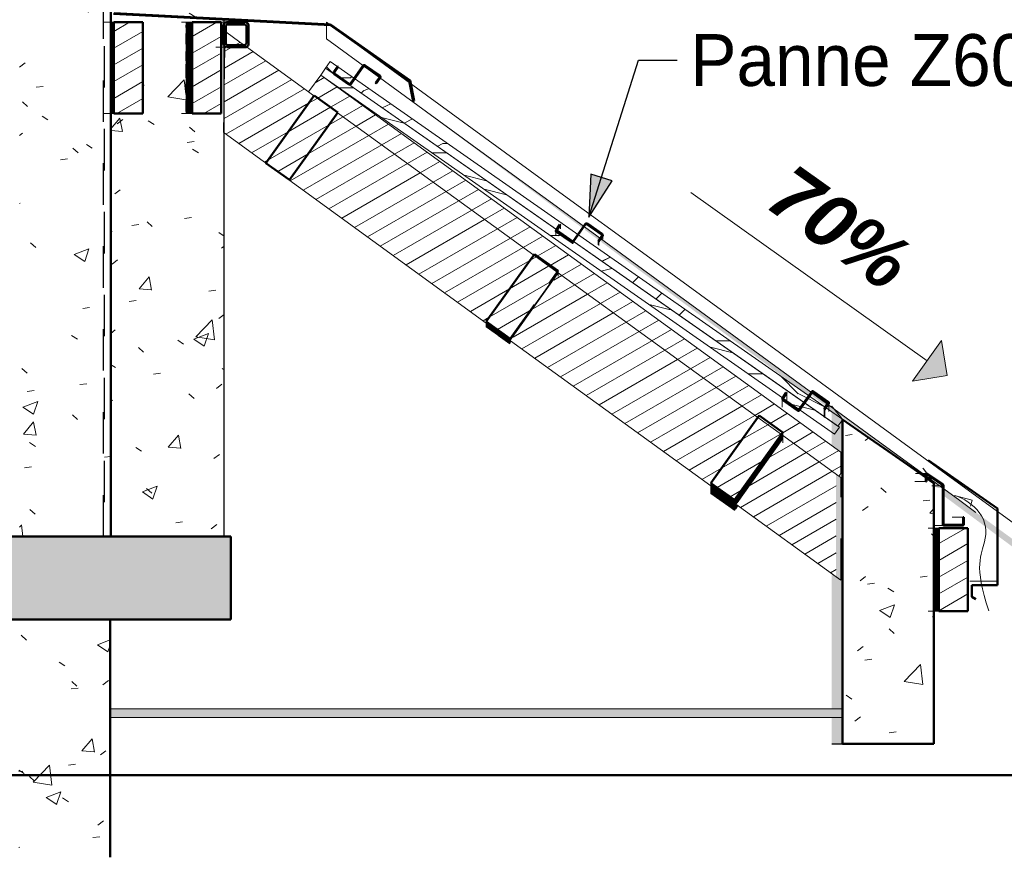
# Model space of a CAD drawing. Header units: metres. Extents: x -9.3 to 14.7, y 2.6 to 9.4.
# Tile 13 of 21: x 5.5 to 7.9, y 2.6 to 4.6. Entities that reach past the tile are written whole.
import ezdxf

# ---------------------------------------------------------------- set-up
doc = ezdxf.new("R2010")
doc.units = ezdxf.units.M
doc.linetypes.add('Tiret', pattern=[0.00635, 0.003175, -0.003175])
for name, color, linetype, lineweight in [('A-ANNO-NOTE', 131, 'Continuous', 9), ('A-DETL', 90, 'Continuous', 18), ('A-DETL-GENF', 92, 'Continuous', 18), ('A-DETL-MEDM', 33, 'Continuous', 50), ('A-FLOR', 192, 'Continuous', 25), ('A-FLOR-PATT', 8, 'Continuous', 50), ('A-ROOF', 132, 'Continuous', 18), ('A-ROOF-PATT', 132, 'Continuous', 18), ('A-WALL', 113, 'Continuous', 25), ('A-WALL-HDLN', 110, 'Tiret', 25), ('A-WALL-PATT', 111, 'Continuous', 25), ('G-ANNO-TEXT', 231, 'Continuous', 9), ('S-BEAM', 12, 'Continuous', 18), ('S-BEAM-HDLN', 1, 'Continuous', 18)]:
    doc.layers.add(name, color=color, linetype=linetype, lineweight=lineweight)
doc.styles.add('Arial_B_I_1', font='arialbi.ttf', dxfattribs={"height": 0.13})
doc.styles.add('Bodoni MT', font='BOD_R.TTF', dxfattribs={"height": 0.125})
pattern_1 = [(50, (0.0451, 4.125), (0.364365, -0.031877), [0.0381, -0.4191]), (355, (0.0451, 4.125), (-0.070485, 0.382117), [0.03048, -0.33528]), (100.451, (0.07547, 4.122), (0.293886, 0.35023), [0.03238, -0.35618]), (46.184, (0.0451, 4.227), (0.54216, -0.084084), [0.05715, -0.62865]), (96.636, (0.0903, 4.22), (0.474805, 0.494854), [0.04857, -0.53427]), (351.184, (0.0451, 4.227), (0.47481, 0.494846), [0.04572, -0.50292]), (21, (0.0959, 4.201), (0.303226, -0.204528), [0.0381, -0.4191]), (326, (0.0959, 4.201), (0.123607, 0.368379), [0.03048, -0.33528]), (71.451, (0.12117, 4.184), (0.426833, 0.163839), [0.03238, -0.35618]), (37.5, (0.0451, 4.125), (0.0061807, 0.1691082), [0.01676, -0.31445, 0.01676, -0.3236, -0.33655]), (37.5, (0.0451, 4.125), (0.0061807, 0.1691082), [-0.67158, 0.01676, -0.31979]), (7.5, (0.0451, 4.125), (0.1336414, 0.2003578), [0.01676, -0.17729, 0.01676, -0.30683, -0.12827]), (7.5, (0.0451, 4.125), (0.1336414, 0.2003578), [-0.51765, 0.01676, -0.11151]), (327.5, (-0.06818, 4.125), (0.2711816, -0.0114606), [0.01676, -0.11024, 0.01676, -0.37948, -0.52578]), (327.5, (-0.06818, 4.125), (0.2711816, -0.0114606), [-0.52324, 0.01676, -0.50902]), (317.5, (-0.11898, 4.125), (0.296258, 0.050851), [0.01676, -0.14834, 0.01676, -0.24638, -0.37338]), (317.5, (-0.11898, 4.125), (0.296258, 0.050851), [-0.42824, 0.01676, -0.35662])]
pattern_2 = [(30, (0.0451, 4.125), (-0.0175, 0.03031089), [])]

# ---------------------------------------------------------------- blocks, each defined once
blk = doc.blocks.new('Pente - Pente-5017193-CCA_')
at = {"layer": 'A-ANNO-NOTE'}
blk.add_hatch(color=256, dxfattribs=at).paths.add_polyline_path([(3.5535, 7.3832), (3.5951, 7.4958), (3.6306, 7.4187)])
for p, q in [((2.9176, 7.6818), (3.5743, 7.4395)), ((3.5951, 7.4958), (3.5535, 7.3832)), ((3.6306, 7.4187), (3.5951, 7.4958)), ((3.5535, 7.3832), (3.6306, 7.4187))]:
    blk.add_line(p, q, dxfattribs=at)

msp = doc.modelspace()

# ---------------------------------------------------------------- hatches: boundary and pattern name
at = {"layer": 'A-DETL-GENF'}
h = msp.add_hatch(dxfattribs=at)
h.set_pattern_fill('FP_44', style=0, pattern_type=2)
h.set_pattern_definition([(0, (0.5531, 4.125), (0.635, 0.635), [0.03175, -0.60325]), (0, (0.1086, 4.189), (0.635, 0.635), [0.0635, -0.5715]), (0, (0.52135, 4.22), (0.635, 0.635), [0.03175, -0.60325]), (0, (0.14035, 4.284), (0.635, 0.635), [0.03175, -0.60325]), (0, (0.52135, 4.316), (0.635, 0.635), [0.03175, -0.60325]), (0, (0.1721, 4.347), (0.635, 0.635), [0.03175, -0.60325]), (0, (0.52135, 4.379), (0.635, 0.635), [0.03175, -0.60325]), (0, (0.1721, 4.443), (0.635, 0.635), [0.03175, -0.34925, 0.03175, -0.22225]), (0, (0.1721, 4.506), (0.635, 0.635), [0.0635, -0.3175, 0.03175, -0.22225]), (0, (0.14035, 4.601), (0.635, 0.635), [0.03175, -0.09525, 0.03175, -0.254, -0.22225]), (0, (0.14035, 4.601), (0.635, 0.635), [-0.41275, 0.03175, -0.1905]), (0, (0.1086, 4.665), (0.635, 0.635), [0.03175, -0.127, 0.0635, -0.41275]), (0, (0.52135, 4.697), (0.635, 0.635), [0.03175, -0.60325]), (0, (0.1086, 4.728), (0.635, 0.635), [0.03175, -0.15875, 0.03175, -0.41275]), (45, (0.0451, 4.125), (0, 0.634996), [0.0898, -0.80822]), (45, (0.58485, 4.125), (0, 0.634996), [0.17961, -0.71842]), (45, (0.58485, 4.443), (0, 0.634996), [0.0449, -0.85312]), (45, (0.0451, 4.506), (0, 0.634996), [0.1347, -0.76332]), (45, (0.58485, 4.506), (0, 0.634996), [0.22451, -0.67352]), (45, (0.58485, 4.601), (0, 0.634996), [0.1347, -0.76332]), (315, (0.45785, 4.665), (0.634996, 0), [0.0449, -0.85312]), (315, (0.2356, 4.157), (0.634996, 0), [0.0898, -0.80822]), (315, (0.26735, 4.411), (0.634996, 0), [0.0898, -0.80822]), (315, (0.45785, 4.284), (0.634996, 0), [0.0898, -0.80822]), (315, (0.4261, 4.538), (0.634996, 0), [0.0898, -0.80822]), (315, (0.45785, 4.601), (0.634996, 0), [0.1347, -0.76332]), (315, (0.2991, 4.22), (0.634996, 0), [0.1347, -0.76332]), (315, (0.39435, 4.252), (0.634996, 0), [0.1347, -0.76332]), (315, (0.2991, 4.474), (0.634996, 0), [0.1347, -0.76332]), (315, (0.3626, 4.506), (0.634996, 0), [0.1347, -0.76332]), (26.565, (0.07685, 4.252), (0.634999, -6e-07), [0.071, -1.349]), (26.565, (0.5531, 4.22), (0.634999, -6e-07), [0.28398, -1.136]), (26.565, (0.5531, 4.316), (0.634999, -6e-07), [0.28398, -1.136]), (26.565, (0.5531, 4.379), (0.634999, -6e-07), [0.28398, -0.42545, 0.14199, -0.56848]), (26.565, (0.6166, 4.474), (0.634999, -6e-07), [0.071, -1.349]), (26.565, (0.0451, 4.697), (0.634999, -6e-07), [0.071, -1.349]), (26.565, (0.5531, 4.697), (0.634999, -6e-07), [0.14199, -1.278]), (333.435, (0.39435, 4.125), (0.634999, 6e-07), [0.14199, -1.278]), (333.435, (0.1721, 4.284), (0.634999, 6e-07), [0.14199, -1.278]), (333.435, (0.1721, 4.189), (0.634999, 6e-07), [0.071, -1.349]), (333.435, (0.20385, 4.347), (0.634999, 6e-07), [0.21299, -1.207]), (333.435, (0.33085, 4.347), (0.634999, 6e-07), [0.14199, -1.278]), (333.435, (0.39435, 4.379), (0.634999, 6e-07), [0.14199, -1.278]), (333.435, (0.20385, 4.443), (0.634999, 6e-07), [0.071, -1.349]), (333.435, (0.2356, 4.506), (0.634999, 6e-07), [0.071, -1.349]), (333.435, (0.4896, 4.633), (0.634999, 6e-07), [0.071, -1.349]), (333.435, (0.45785, 4.411), (0.634999, 6e-07), [0.071, -1.349]), (333.435, (0.1721, 4.601), (0.634999, 6e-07), [0.21299, -1.207]), (333.435, (0.14035, 4.665), (0.634999, 6e-07), [0.14199, -1.278]), (333.435, (0.4896, 4.474), (0.634999, 6e-07), [0.07099, -0.63894, 0.07099, -0.63898]), (333.435, (0.2991, 4.601), (0.634999, 6e-07), [0.14199, -1.278]), (333.435, (0.33085, 4.665), (0.634999, 6e-07), [0.14199, -1.278]), (333.435, (0.14035, 4.728), (0.634999, 6e-07), [0.14199, -1.278]), (333.435, (0.33085, 4.728), (0.634999, 6e-07), [0.14199, -1.278])])
h.paths.add_polyline_path([(7.47574, 3.66573), (7.48719, 3.68213), (6.25098, 4.54568), (6.23953, 4.52928), (7.45088, 3.6831)])
h = msp.add_hatch(dxfattribs=at)
h.set_pattern_fill('FP_43', style=0, pattern_type=2)
h.set_pattern_definition([(0, (0.0451, 4.125), (0, 0.889), [0.1778, -0.2667, 0.0889, -0.3556]), (0, (0.6674, 4.147), (0, 0.889), [0.1778, -0.7112]), (0, (0.5785, 4.192), (0, 0.889), [0.0889, -0.8001]), (0, (0.08955, 4.214), (0, 0.889), [0.04445, -0.6223, 0.04445, -0.1778]), (0, (0.4007, 4.258), (0, 0.889), [0.1778, -0.2667, 0.04445, -0.40005]), (0, (0.17845, 4.281), (0, 0.889), [0.13335, -0.75565]), (0, (0.4007, 4.303), (0, 0.889), [0.2667, -0.6223]), (0, (0.134, 4.325), (0, 0.889), [0.1778, -0.7112]), (0, (0.4896, 4.347), (0, 0.889), [0.4445, -0.4445]), (0, (0.2229, 4.392), (0, 0.889), [0.0889, -0.2667, 0.1778, -0.3556]), (0, (0.8452, 4.414), (0, 0.889), [0.1778, -0.7112]), (0, (0.6674, 4.436), (0, 0.889), [0.0889, -0.8001]), (0, (0.4896, 4.458), (0, 0.889), [0.0889, -0.8001]), (0, (0.0451, 4.481), (0, 0.889), [0.1778, -0.7112]), (0, (0.4896, 4.503), (0, 0.889), [0.1778, -0.7112]), (0, (0.4896, 4.547), (0, 0.889), [0.1778, -0.1778, 0.1778, -0.3556]), (0, (0.3118, 4.592), (0, 0.889), [0.0889, -0.4445, 0.1778, -0.1778]), (0, (0.4896, 4.614), (0, 0.889), [0.2667, -0.6223]), (0, (0.4896, 4.658), (0, 0.889), [0.1778, -0.7112]), (0, (0.134, 4.681), (0, 0.889), [0.2667, -0.3556, 0.0889, -0.1778]), (0, (0.134, 4.725), (0, 0.889), [0.4445, -0.4445]), (0, (0.6674, 4.747), (0, 0.889), [0.0889, -0.8001]), (0, (0.4007, 4.77), (0, 0.889), [0.1778, -0.7112]), (0, (0.2229, 4.792), (0, 0.889), [0.0889, -0.3556, 0.0889, -0.3556]), (0, (0.134, 4.814), (0, 0.889), [0.0889, -0.2667, 0.1778, -0.3556]), (0, (0.3118, 4.836), (0, 0.889), [0.0889, -0.4445, 0.0889, -0.2667]), (0, (0.4896, 4.858), (0, 0.889), [0.2667, -0.6223]), (0, (0.134, 4.903), (0, 0.889), [0.1778, -0.7112]), (0, (0.5785, 4.925), (0, 0.889), [0.0889, -0.8001]), (0, (0.7563, 4.947), (0, 0.889), [0.0889, -0.8001]), (14.036, (0.6674, 4.192), (0.889002, 1e-06), [0.09157, -3.574]), (14.036, (0.7563, 4.392), (0.889002, 1e-06), [0.09157, -3.574]), (14.036, (0.6674, 4.925), (0.889002, 1e-06), [0.09157, -3.574]), (14.036, (0.4007, 4.592), (0.889002, 1e-06), [0.09157, -3.574]), (14.036, (0.5785, 4.725), (0.889002, 1e-06), [0.09157, -3.574]), (14.036, (0.6674, 4.658), (0.889002, 1e-06), [0.09157, -3.574]), (14.036, (0.2229, 4.814), (0.889002, 1e-06), [0.09157, -3.574]), (14.036, (0.5785, 4.77), (0.889002, 1e-06), [0.09157, -3.574]), (14.036, (0.7563, 4.436), (0.889002, 1e-06), [0.18313, -3.482]), (14.036, (0.6674, 4.503), (0.889002, 1e-06), [0.18313, -3.482]), (14.036, (0.6674, 4.547), (0.889002, 1e-06), [0.18313, -3.482]), (165.964, (0.4007, 4.258), (-0.889002, 1e-06), [0.09157, -0.18313, 0.09157, -3.299]), (165.964, (0.2229, 4.392), (-0.889002, 1e-06), [0.09157, -3.574]), (165.964, (0.2229, 4.792), (-0.889002, 1e-06), [0.18313, -3.482]), (194.036, (0.6674, 4.147), (-0.889002, -1e-06), [0.09157, -3.574]), (345.964, (0.8452, 4.147), (0.889002, -1e-06), [0.09157, -3.574]), (345.964, (0.5785, 4.458), (0.889002, -1e-06), [0.09157, -3.574]), (345.964, (0.7563, 4.614), (0.889002, -1e-06), [0.09157, -3.574]), (345.964, (0.4007, 4.681), (0.889002, -1e-06), [0.09157, -3.574]), (345.964, (0.3118, 4.792), (0.889002, -1e-06), [0.09157, -3.574]), (345.964, (0.4007, 4.836), (0.889002, -1e-06), [0.09157, -3.574]), (345.964, (0.4007, 4.681), (0.889002, -1e-06), [0.09157, -3.574]), (345.964, (0.6674, 4.814), (0.889002, -1e-06), [0.36627, -3.299]), (345.964, (0.134, 4.214), (0.889002, -1e-06), [0.36627, -3.299]), (345.964, (0.2229, 4.281), (0.889002, -1e-06), [0.36627, -3.299]), (345.964, (0.3118, 4.325), (0.889002, -1e-06), [0.09157, -0.18313, 0.18313, -3.208]), (345.964, (0.3118, 4.392), (0.889002, -1e-06), [0.18313, -0.18313, 0.18313, -3.116]), (345.964, (0.2229, 4.481), (0.889002, -1e-06), [0.36627, -3.299]), (345.964, (0.134, 4.547), (0.889002, -1e-06), [0.36627, -3.299]), (345.964, (0.134, 4.592), (0.889002, -1e-06), [0.36627, -3.299]), (345.964, (0.7563, 4.858), (0.889002, -1e-06), [0.09157, -3.574]), (345.964, (0.8452, 4.947), (0.889002, -1e-06), [0.18313, -3.482]), (345.964, (0.3118, 4.903), (0.889002, -1e-06), [0.18313, -3.482]), (345.964, (0.2229, 4.125), (0.889002, -1e-06), [0.36627, -3.299]), (345.964, (0.7563, 4.747), (0.889002, -1e-06), [0.2747, -3.391]), (345.964, (0.8452, 4.681), (0.889002, -1e-06), [0.5494, -3.116])])
h.paths.add_polyline_path([(7.46764, 3.64699), (7.4791, 3.66339), (6.23953, 4.52928), (6.22808, 4.51288), (7.41595, 3.6831)])
msp.add_hatch(color=9, dxfattribs=at).paths.add_polyline_path([(5.719, 2.96311), (7.4853, 2.96311), (7.4853, 2.98411), (5.719, 2.98411)])
at = {"layer": 'A-FLOR-PATT', "lineweight": 18}
h = msp.add_hatch(dxfattribs=at)
h.set_pattern_fill('FP_2', color=256, style=0, pattern_type=2)
h.set_pattern_definition(pattern_1)
h.paths.add_polyline_path([(4.46267, 3.2), (6.01136, 3.2), (6.01136, 3.4), (-5.66008, 3.4), (-5.66008, 3.2), (0.34471, 3.2)])
at = {"layer": 'A-ROOF-PATT'}
h = msp.add_hatch(color=256, dxfattribs=at)
h.paths.add_polyline_path([(7.94277, 3.35), (7.95698, 3.35), (7.90154, 3.3904), (7.90154, 3.37164), (7.93075, 3.35), (7.9372, 3.35)])
h.paths.add_polyline_path([(7.89954, 3.37312), (7.89954, 3.39186), (7.73052, 3.51505), (7.73052, 3.49835), (7.87676, 3.39)])
h.paths.add_polyline_path([(7.72282, 3.51651), (7.72851, 3.51651), (7.70697, 3.53221), (7.70697, 3.51927), (7.71245, 3.51927), (7.71434, 3.51788), (7.71999, 3.51651)])
h.paths.add_polyline_path([(7.70697, 3.52862), (7.70697, 3.53221), (7.6895, 3.54494), (7.6895, 3.54284), (7.70441, 3.53221), (7.70678, 3.52889)])
h.paths.add_polyline_path([(7.6845, 3.5464), (7.6875, 3.5464), (7.45236, 3.71777), (7.45243, 3.71416), (7.45363, 3.70947), (7.45401, 3.70719), (7.45404, 3.70319), (7.46074, 3.69823), (7.46893, 3.69823), (7.47302, 3.6953), (7.47891, 3.69288), (7.6015, 3.60542), (7.68006, 3.54957)])
h.paths.add_polyline_path([(7.41598, 3.73727), (7.41597, 3.73715), (7.41598, 3.73724)])
h.paths.add_polyline_path([(7.44735, 3.71409), (7.45047, 3.71915), (7.41277, 3.74612), (7.41319, 3.74233), (7.41384, 3.74018), (7.41428, 3.73969), (7.41598, 3.73727), (7.43511, 3.72308), (7.44415, 3.71644)])
h.paths.add_polyline_path([(7.40522, 3.73936), (7.41114, 3.74781), (6.90405, 4.11739), (6.90375, 4.11358), (6.90498, 4.11219), (6.90444, 4.11039), (7.39457, 3.74725)])
h.paths.add_polyline_path([(6.89867, 4.11466), (6.90175, 4.11907), (6.86454, 4.14619), (6.86425, 4.14261), (6.86566, 4.14157), (6.86505, 4.13957), (6.89857, 4.11473)])
h.paths.add_polyline_path([(6.85928, 4.14384), (6.86215, 4.14793), (6.37123, 4.50572), (6.3713, 4.50488), (6.56453, 4.36222), (6.84793, 4.15225)])
h.paths.add_polyline_path([(6.36925, 4.50638), (6.36917, 4.50722), (6.33509, 4.53149), (6.36917, 4.50645)])
h.paths.add_polyline_path([(6.3299, 4.5353), (6.33029, 4.53555), (6.32952, 4.53558)])
at = {"layer": 'A-WALL-PATT', "lineweight": 18}
h = msp.add_hatch(dxfattribs=at)
h.set_pattern_fill('FP_6', color=256, style=0, pattern_type=2)
h.set_pattern_definition([(50.001, (0.03023, 4.125), (0.364359, -0.031878), [0.0381, -0.4191]), (355, (0.03023, 4.125), (-0.070485, 0.382117), [0.03048, -0.33527]), (100.451, (0.0606, 4.122), (0.293874, 0.350237), [0.03238, -0.35618]), (46.185, (0.03023, 4.227), (0.54214, -0.084082), [0.05715, -0.62864]), (96.635, (0.0754, 4.22), (0.474804, 0.494845), [0.04857, -0.53427]), (351.184, (0.03023, 4.227), (0.4748, 0.494848), [0.04572, -0.50291]), (21, (0.08103, 4.201), (0.303217, -0.204532), [0.0381, -0.41909]), (325.999, (0.08103, 4.201), (0.1236, 0.368374), [0.03048, -0.33528]), (71.452, (0.1063, 4.184), (0.42682, 0.16385), [0.03238, -0.35618]), (37.501, (0.03023, 4.125), (0.0061777, 0.1691083), [0.01676, -0.31445, 0.01676, -0.32359, -0.33655]), (37.501, (0.03023, 4.125), (0.0061777, 0.1691083), [-0.67157, 0.01676, -0.31978]), (7.5, (0.03023, 4.125), (0.1336414, 0.200358), [0.01676, -0.17729, 0.01676, -0.30683, -0.12827]), (7.5, (0.03023, 4.125), (0.1336414, 0.200358), [-0.51764, 0.01676, -0.1115]), (327.499, (-0.08305, 4.125), (0.271173, -0.01146), [0.01676, -0.11023, 0.01676, -0.37947, -0.52577]), (327.499, (-0.08305, 4.125), (0.271173, -0.01146), [-0.52323, 0.01676, -0.50901]), (317.499, (-0.13385, 4.125), (0.296251, 0.050852), [0.01676, -0.14833, 0.01676, -0.24638, -0.37338]), (317.499, (-0.13385, 4.125), (0.296251, 0.050852), [-0.42824, 0.01676, -0.35661])])
h.paths.add_polyline_path([(5.72134, 3.4), (5.99505, 3.4), (5.99505, 4.58004), (5.98816, 4.57977), (5.98816, 4.42004), (5.90303, 4.42004), (5.90303, 4.64004), (5.99505, 4.64004), (5.99463, 4.64626), (5.72777, 4.66009), (5.72777, 4.7163), (5.72977, 4.7163), (5.72977, 4.66198), (5.99505, 4.64824), (5.99505, 6.0756), (5.9597, 6.0756), (5.9597, 6.22828), (5.72134, 6.31621), (5.72134, 5.76), (5.71212, 5.76), (5.71212, 4.79), (5.72134, 4.79), (5.72134, 4.64004), (5.79931, 4.64004), (5.79931, 4.42004), (5.72134, 4.42004), (5.72134, 3.55804)])
h.paths.add_polyline_path([(5.99156, 6.2756), (5.99505, 6.2756), (5.99505, 6.27995), (5.97536, 6.28034), (5.9734, 6.28232), (5.97305, 6.28395), (5.97305, 6.31873), (5.70562, 6.41671), (5.70562, 6.38275), (5.72134, 6.38275), (5.72134, 6.3695), (5.97588, 6.2756), (5.99125, 6.2756)])
h.paths.add_polyline_path([(5.99505, 6.28195), (5.99505, 6.31067), (5.99078, 6.31224), (5.99125, 6.28271), (5.9922, 6.28206), (5.99278, 6.28195)])
h = msp.add_hatch(dxfattribs=at)
h.set_pattern_fill('FP_2', color=256, style=0, pattern_type=2)
h.set_pattern_definition(pattern_1)
h.paths.add_polyline_path([(5.72134, 3.4), (5.72134, 4.79), (5.50133, 4.79), (5.50133, 3.4)])
h.paths.add_polyline_path([(5.72134, 5.76), (5.72134, 6.38275), (5.50133, 6.38275), (5.50133, 5.76)])
h = msp.add_hatch(dxfattribs=at)
h.set_pattern_fill('FP_8', color=256, style=0, pattern_type=2)
h.set_pattern_definition([(89.685, (7.487, 4.125), (0.0023848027, -0.031873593), [0.02919, -0.32105]), (274.286, (7.487, 4.125), (-0.0004586, 0.38211434), [0.00266, -0.0293]), (90.069, (7.487, 4.122), (0.0019282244, 0.350232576), [0.03184, -0.35027]), (89.64, (7.487, 4.227), (0.003551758, -0.084083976), [0.04124, -0.45362]), (90.044, (7.487, 4.22), (0.0031099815, 0.494852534), [0.04824, -0.53069]), (272.421, (7.487, 4.227), (0.00311926, 0.49485346), [0.00701, -0.07715]), (89.021, (7.487, 4.201), (0.001985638, -0.204533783), [0.01366, -0.15021]), (270.557, (7.487, 4.201), (0.00080894, 0.368375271), [0.01705, -0.1875]), (89.874, (7.487, 4.184), (0.002800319, 0.163844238), [0.0307, -0.33768]), (89.51, (7.487, 4.125), (4.6196e-05, 0.169105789), [0.01021, -0.19143, 0.01021, -0.197, -0.20489]), (89.51, (7.487, 4.125), (4.6196e-05, 0.169105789), [-0.40884, 0.01021, -0.19468]), (87.148, (7.487, 4.125), (0.00088047, 0.200364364), [0.00219, -0.02317, 0.00219, -0.0401, -0.01676]), (87.148, (7.487, 4.125), (0.00088047, 0.200364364), [-0.06765, 0.00219, -0.01457]), (270.59, (7.486, 4.125), (0.0017781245, -0.011462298), [0.00901, -0.05923, 0.00901, -0.2039, -0.28252]), (270.59, (7.486, 4.125), (0.0017781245, -0.011462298), [-0.28115, 0.00901, -0.27351]), (270.41, (7.486, 4.125), (0.0019461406, 0.050855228), [0.01133, -0.10022, 0.01133, -0.16646, -0.25226]), (270.41, (7.486, 4.125), (0.0019461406, 0.050855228), [-0.28932, 0.01133, -0.24093])])
h.paths.add_polyline_path([(7.46074, 2.9), (7.48697, 2.9), (7.48697, 3.68222), (7.47758, 3.69383), (7.47283, 3.69537), (7.46831, 3.69823), (7.46074, 3.69823), (7.46074, 3.6194), (7.48247, 3.60365), (7.48247, 3.55218), (7.47758, 3.54544), (7.47131, 3.54998), (7.47131, 3.30297), (7.46074, 3.31064), (7.46074, 2.91381)])
h = msp.add_hatch(dxfattribs=at)
h.set_pattern_fill('FP_2', color=256, style=0, pattern_type=2)
h.set_pattern_definition(pattern_1)
h.paths.add_polyline_path([(7.55114, 2.9), (7.70697, 2.9), (7.70697, 3.52862), (7.48697, 3.68222), (7.48697, 2.9)])
h = msp.add_hatch(dxfattribs=at)
h.set_pattern_fill('FP_2', color=256, style=0, pattern_type=2)
h.set_pattern_definition(pattern_1)
h.paths.add_polyline_path([(5.71994, 2.62625), (5.71994, 3.2), (5.49994, 3.2), (5.49994, 2.62625)])
at = {"layer": 'G-ANNO-TEXT', "lineweight": 25}
msp.add_hatch(color=7, dxfattribs=at).paths.add_polyline_path([(6.875, 4.17039), (6.93071, 4.25766), (6.87962, 4.27382)])
at = {"layer": 'S-BEAM'}
h = msp.add_hatch(dxfattribs=at)
h.set_pattern_fill('FP_39', color=55, style=0, pattern_type=2)
h.set_pattern_definition([(89.349, (5.729, 4.125), (-0.00011559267, 0.03031327), [])])
h.paths.add_polyline_path([(5.72931, 4.42004), (5.72931, 4.64004), (5.72134, 4.64004), (5.72134, 4.42004)])
h = msp.add_hatch(dxfattribs=at)
h.set_pattern_fill('FP_9', color=55, style=0, pattern_type=2)
h.set_pattern_definition(pattern_2)
h.paths.add_polyline_path([(5.72931, 4.42004), (5.79931, 4.42004), (5.79931, 4.64004), (5.72931, 4.64004)])
h = msp.add_hatch(dxfattribs=at)
h.set_pattern_fill('FP_40', color=55, style=0, pattern_type=2)
h.set_pattern_definition([(89.349, (5.918, 4.125), (-0.00011559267, 0.03031327), [])])
h.paths.add_polyline_path([(5.91816, 4.42004), (5.91816, 4.64004), (5.90303, 4.64004), (5.90303, 4.42004)])
h = msp.add_hatch(dxfattribs=at)
h.set_pattern_fill('FP_9', color=55, style=0, pattern_type=2)
h.set_pattern_definition(pattern_2)
h.paths.add_polyline_path([(5.98816, 4.42004), (5.98816, 4.64004), (5.91816, 4.64004), (5.91816, 4.42004)])
h = msp.add_hatch(dxfattribs=at)
h.set_pattern_fill('FP_41', color=256, style=0, pattern_type=2)
h.set_pattern_definition([(45, (0.0451, 4.125), (-0.1257236, 0.1257236), []), (45, (0.0451, 4.316), (-0.1257236, 0.1257236), [])])
h.paths.add_polyline_path([(6.00691, 4.58004), (6.04805, 4.58022), (6.05106, 4.58167), (6.05314, 4.58428), (6.05388, 4.58754), (6.05368, 4.63427), (6.05225, 4.63721), (6.04964, 4.63929), (6.04638, 4.64004), (5.99971, 4.63985), (5.99671, 4.6384), (5.99463, 4.63579), (5.99388, 4.63254), (5.99407, 4.58587), (5.99552, 4.58286), (5.99813, 4.58078), (6.00138, 4.58004)])
h.paths.add_polyline_path([(6.00691, 4.58504), (6.00171, 4.58553), (5.99997, 4.58692), (5.99901, 4.58892), (5.99888, 4.59004), (5.99938, 4.63221), (6.00128, 4.63427), (6.00277, 4.63491), (6.00691, 4.63504), (6.04605, 4.63454), (6.04779, 4.63315), (6.04876, 4.63115), (6.04888, 4.63004), (6.04839, 4.58787), (6.047, 4.58613), (6.045, 4.58516), (6.03908, 4.58504)])
h = msp.add_hatch(dxfattribs=at)
h.set_pattern_fill('FP_9', color=55, style=0, pattern_type=2)
h.set_pattern_definition(pattern_2)
h.paths.add_polyline_path([(7.47131, 3.30297), (7.47131, 3.54998), (7.34242, 3.64341), (7.34242, 3.63597), (7.22978, 3.47804), (7.23848, 3.47173)])
h.paths.add_polyline_path([(7.1693, 3.52188), (7.1693, 3.52879), (7.28219, 3.68707), (6.80064, 4.03611), (6.80064, 4.03282), (6.68604, 3.87216), (7.1368, 3.54544)])
h.paths.add_polyline_path([(6.62751, 3.91458), (6.62751, 4.1616), (6.26841, 4.42189), (6.15294, 4.26), (6.09595, 4.30065), (6.21173, 4.46297), (6.04934, 4.58068), (6.04605, 4.58004), (5.9969, 4.58004), (5.99505, 4.47402), (5.99505, 4.37302), (6.623, 3.91786)])
h.paths.add_polyline_path([(6.62751, 3.91838), (6.74187, 4.07871), (6.62751, 4.1616), (6.62751, 4.02445)])
h.paths.add_polyline_path([(6.03263, 4.58767), (6.03323, 4.58767), (6.03269, 4.58767)])
h.paths.add_polyline_path([(6.02829, 4.58504), (6.02988, 4.58534), (6.03323, 4.58669), (6.03192, 4.58667), (6.03308, 4.58882), (6.03323, 4.58958), (6.03323, 4.59004), (6.03323, 4.59236), (5.99888, 4.61725), (5.99938, 4.58787), (6.00138, 4.58574), (6.00277, 4.58516), (6.00691, 4.58504), (6.02823, 4.58504)])
h = msp.add_hatch(dxfattribs=at)
h.set_pattern_fill('FP_9', color=55, style=0, pattern_type=2)
h.set_pattern_definition(pattern_2)
h.paths.add_polyline_path([(7.47758, 3.54544), (7.48247, 3.55218), (7.48232, 3.60376), (6.22807, 4.51288), (6.19873, 4.4724), (6.21203, 4.46339), (6.21209, 4.46348), (6.26908, 4.42283), (6.26841, 4.42189), (6.74187, 4.07871), (6.74365, 4.0812), (6.80064, 4.03991), (6.79885, 4.03741), (7.28219, 3.68707), (7.28544, 3.69162), (7.34242, 3.65097), (7.34242, 3.64972), (7.33945, 3.64556), (7.39727, 3.60365)])
h = msp.add_hatch(dxfattribs=at)
h.set_pattern_fill('FP_9', color=55, style=0, pattern_type=2)
h.set_pattern_definition(pattern_2)
h.paths.add_polyline_path([(6.15294, 4.26), (6.26908, 4.42283), (6.21209, 4.46348), (6.09595, 4.30065)])
h = msp.add_hatch(dxfattribs=at)
h.set_pattern_fill('FP_9', color=55, style=0, pattern_type=2)
h.set_pattern_definition(pattern_2)
h.paths.add_polyline_path([(6.6845, 3.87773), (6.80064, 4.04055), (6.74365, 4.0812), (6.62751, 3.91838), (6.66103, 3.89447)])
h = msp.add_hatch(dxfattribs=at)
h.set_pattern_fill('FP_17', color=55, style=0, pattern_type=2)
h.set_pattern_definition([(54.562, (4.562, 0.9028), (-0.0101656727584, -0.0141464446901), [])])
h.paths.add_polyline_path([(6.6845, 3.86478), (6.6885, 3.87038), (6.68604, 3.87216), (6.80064, 4.03282), (6.80008, 4.03652), (6.79885, 4.03741), (6.6845, 3.87709), (6.6845, 3.87)])
h = msp.add_hatch(dxfattribs=at)
h.set_pattern_fill('FP_18', color=55, style=0, pattern_type=2)
h.set_pattern_definition([(324.587, (2.167, 7.1), (-0.0142475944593, 0.0102650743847), [])])
h.paths.add_polyline_path([(6.6845, 3.86478), (6.6845, 3.87773), (6.62751, 3.91838), (6.62751, 3.90543), (6.66634, 3.87773)])
h = msp.add_hatch(dxfattribs=at)
h.set_pattern_fill('FP_9', color=55, style=0, pattern_type=2)
h.set_pattern_definition(pattern_2)
h.paths.add_polyline_path([(7.22628, 3.48814), (7.34242, 3.65097), (7.28544, 3.69162), (7.1693, 3.52879)])
h = msp.add_hatch(dxfattribs=at)
h.set_pattern_fill('FP_19', color=55, style=0, pattern_type=2)
h.set_pattern_definition([(54.62, (5.106, 0.51535), (-0.0101621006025, -0.0140509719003), [])])
h.paths.add_polyline_path([(7.22628, 3.46301), (7.23454, 3.47459), (7.22978, 3.47804), (7.34242, 3.63597), (7.34209, 3.64365), (7.33945, 3.64556), (7.34242, 3.64972), (7.34242, 3.65097), (7.22628, 3.48814), (7.22628, 3.47173)])
h = msp.add_hatch(dxfattribs=at)
h.set_pattern_fill('FP_20', color=55, style=0, pattern_type=2)
h.set_pattern_definition([(324.67, (2.166, 7.098), (-0.014245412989, 0.010354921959), [])])
h.paths.add_polyline_path([(7.22628, 3.46301), (7.22628, 3.48814), (7.1693, 3.52879), (7.1693, 3.50366), (7.21405, 3.47173)])
h = msp.add_hatch(dxfattribs=at)
h.set_pattern_fill('FP_38', color=55, style=0, pattern_type=2)
h.set_pattern_definition([(89.349, (7.719, 4.125), (-0.00080434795, -0.0303028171), [])])
h.paths.add_polyline_path([(7.70697, 3.22017), (7.71938, 3.22017), (7.71938, 3.42017), (7.70697, 3.42017), (7.70697, 3.23237)])
h = msp.add_hatch(dxfattribs=at)
h.set_pattern_fill('FP_9', color=55, style=0, pattern_type=2)
h.set_pattern_definition(pattern_2)
h.paths.add_polyline_path([(7.78938, 3.22017), (7.78938, 3.42017), (7.71938, 3.42017), (7.71938, 3.22017)])

# ---------------------------------------------------------------- linework, layer by layer
at = {"layer": 'A-DETL'}
for p, q in [((6.23953, 4.52928), (6.25098, 4.54568)), ((6.25098, 4.54568), (7.48719, 3.68213)), ((6.22807, 4.51288), (6.23953, 4.52928)), ((7.46764, 3.64699), (6.22807, 4.51288)), ((7.47574, 3.66573), (6.23953, 4.52928)), ((6.23953, 4.52928), (7.4791, 3.66339)), ((7.48719, 3.68213), (7.47574, 3.66573)), ((7.4791, 3.66339), (7.46764, 3.64699)), ((7.75696, 3.49874), (7.79946, 3.48735)), ((7.79946, 3.48735), (7.79558, 3.47286)), ((7.86054, 3.29194), (7.79354, 3.29194)), ((7.4853, 2.98411), (5.719, 2.98411)), ((5.719, 2.98411), (5.719, 2.96311)), ((7.4853, 2.96311), (7.4853, 2.98411)), ((5.719, 2.96311), (7.4853, 2.96311))]:
    msp.add_line(p, q, dxfattribs=at)
msp.add_open_spline([(7.83984, 3.22054), (7.80231, 3.32952), (7.83763, 3.37997), (7.83217, 3.45546), (7.77866, 3.49293), (7.75696, 3.49874)], degree=3, knots=[0, 0, 0, 0, 0.27616809, 0.49772592, 0.67650586, 0.67650586, 0.67650586, 0.67650586], dxfattribs=at)
at = {"layer": 'A-DETL-MEDM'}
for p, q in [((5.72134, 3.4), (5.72134, 4.747)), ((7.69344, 3.58414), (7.86054, 3.46713)), ((7.86054, 3.46713), (7.86054, 3.28229)), ((7.86054, 3.28229), (7.79854, 3.28229)), ((7.79854, 3.28229), (7.79854, 3.25429)), ((7.79854, 3.25429), (7.80807, 3.24879)), ((8.22334, 2.82425), (5.18645, 2.82425))]:
    msp.add_line(p, q, dxfattribs=at)
at = {"layer": 'A-FLOR', "lineweight": 50}
for p, q in [((6.01136, 3.4), (-5.66008, 3.4)), ((6.01136, 3.2), (6.01136, 3.4)), ((-5.66008, 3.2), (6.01136, 3.2))]:
    msp.add_line(p, q, dxfattribs=at)
at = {"layer": 'A-ROOF'}
msp.add_line((6.24186, 4.64), (6.24186, 4.6), dxfattribs=at)
at = {"layer": 'A-ROOF', "flags": 128}
for points in [[(7.95698, 3.39), (7.76641, 3.52889), (7.57584, 3.66778), (7.38527, 3.80667), (7.19471, 3.94556), (7.00414, 4.08444), (6.81357, 4.22333), (6.623, 4.36222), (6.43243, 4.50111), (6.24186, 4.64)], [(6.24186, 4.6), (6.43243, 4.46111), (6.623, 4.32222), (6.81357, 4.18333), (7.00414, 4.04444), (7.19471, 3.90556)], [(7.19471, 3.90556), (7.38527, 3.76667), (7.57584, 3.62778), (7.76641, 3.48889), (7.80852, 3.4582)]]:
    msp.add_lwpolyline(points, dxfattribs=at)
at = {"layer": 'A-WALL'}
for p, q in [((5.99505, 4.64004), (5.99505, 4.64624)), ((5.99505, 3.4), (5.99505, 4.58004)), ((7.46074, 2.9), (7.48697, 2.9))]:
    msp.add_line(p, q, dxfattribs=at)
at = {"layer": 'A-WALL', "lineweight": 50}
for p, q in [((7.48697, 3.68222), (7.48697, 2.9)), ((7.70697, 3.52862), (7.6875, 3.54222)), ((7.70697, 2.9), (7.70697, 3.52862)), ((5.71994, 2.62625), (5.71994, 3.2)), ((7.48697, 2.9), (7.70697, 2.9))]:
    msp.add_line(p, q, dxfattribs=at)
at = {"layer": 'A-WALL', "lineweight": 50, "flags": 128}
msp.add_lwpolyline([(7.6875, 3.54222), (7.65197, 3.56702), (7.59697, 3.60542), (7.54197, 3.64382), (7.48697, 3.68222)], dxfattribs=at)
at = {"layer": 'A-WALL'}
for points in [[(7.48232, 3.68798), (7.48077, 3.6899), (7.47922, 3.69181), (7.47767, 3.69371)], [(7.48697, 3.68222), (7.48542, 3.68415), (7.48387, 3.68607), (7.48232, 3.68798)], [(7.70441, 3.53221), (7.70526, 3.53102), (7.70612, 3.52982), (7.70697, 3.52862)]]:
    msp.add_open_spline(points, degree=3, dxfattribs=at)
at = {"layer": 'A-WALL-HDLN'}
for p, q in [((5.70412, 3.4), (5.70412, 6.3827)), ((5.70562, 6.3827), (5.70562, 3.4)), ((5.99505, 4.63656), (5.99505, 4.63999)), ((5.99505, 4.5837), (5.99505, 4.63637)), ((5.99505, 4.58009), (5.99505, 4.58352))]:
    msp.add_line(p, q, dxfattribs=at)
for points, knots in [([(7.47767, 3.69371), (7.47457, 3.69753), (7.46893, 3.70444), (7.46328, 3.7113), (7.46074, 3.71438)], [0.33333333, 0.33333333, 0.33333333, 0.33333333, 0.66666667, 0.94052092, 0.94052092, 0.94052092, 0.94052092]), ([(7.69304, 3.548), (7.69458, 3.54586), (7.69837, 3.54061), (7.70216, 3.53534), (7.7044, 3.53221)], [0.5, 0.5, 0.5, 0.5, 0.66666667, 0.90783564, 0.90783564, 0.90783564, 0.90783564])]:
    msp.add_open_spline(points, degree=3, knots=knots, dxfattribs=at)
for points in [[(7.68074, 3.56487), (7.68329, 3.5614), (7.68584, 3.5579), (7.68839, 3.5544)], [(7.68839, 3.5544), (7.68981, 3.55244), (7.69124, 3.55048), (7.69266, 3.54851)], [(7.69284, 3.54826), (7.69291, 3.54818), (7.69297, 3.54809), (7.69304, 3.548)]]:
    msp.add_open_spline(points, degree=3, dxfattribs=at)
at = {"layer": 'G-ANNO-TEXT', "color": 250, "lineweight": 25}
for p, q in [((6.875, 4.17039), (6.99476, 4.54897)), ((6.99476, 4.54897), (7.11451, 4.54897)), ((6.87962, 4.27382), (6.875, 4.17039)), ((6.875, 4.17039), (6.93071, 4.25766)), ((6.93071, 4.25766), (6.87962, 4.27382))]:
    msp.add_line(p, q, dxfattribs=at)
at = {"layer": 'S-BEAM', "lineweight": 50}
for p, q in [((5.72777, 4.66009), (6.25131, 4.63297)), ((6.252, 4.63493), (5.72977, 4.66198)), ((5.79931, 4.64004), (5.72931, 4.64004)), ((5.72931, 4.64004), (5.72931, 4.42004)), ((5.79931, 4.42004), (5.79931, 4.64004)), ((5.98816, 4.64004), (5.91816, 4.64004)), ((5.91816, 4.64004), (5.91816, 4.42004)), ((5.98816, 4.42004), (5.98816, 4.64004)), ((5.99388, 4.63254), (5.99388, 4.58754)), ((5.99552, 4.63721), (5.99463, 4.63579)), ((5.99671, 4.6384), (5.99552, 4.63721)), ((5.99813, 4.63929), (5.99671, 4.6384)), ((5.99971, 4.63985), (5.99813, 4.63929)), ((6.00138, 4.64004), (5.99971, 4.63985)), ((6.04638, 4.64004), (6.00138, 4.64004)), ((6.00388, 4.63504), (6.04388, 4.63504)), ((6.04388, 4.63504), (6.045, 4.63491)), ((6.05388, 4.58754), (6.05388, 4.63254)), ((6.25131, 4.63297), (6.44174, 4.49879)), ((6.44355, 4.49996), (6.252, 4.63493)), ((5.99888, 4.59004), (5.99888, 4.63004)), ((6.04888, 4.63004), (6.04888, 4.59004)), ((5.99388, 4.58754), (5.99407, 4.58587)), ((5.99407, 4.58587), (5.99463, 4.58428)), ((5.99463, 4.58428), (5.99552, 4.58286)), ((6.04388, 4.58504), (6.00388, 4.58504)), ((6.045, 4.58516), (6.04388, 4.58504)), ((5.99552, 4.58286), (5.99671, 4.58167)), ((5.99671, 4.58167), (5.99813, 4.58078)), ((5.99813, 4.58078), (5.99971, 4.58022)), ((6.00138, 4.58004), (6.04638, 4.58004)), ((6.26873, 4.53368), (6.25956, 4.52057)), ((6.26054, 4.515), (6.29576, 4.49034)), ((6.26119, 4.51943), (6.27037, 4.53253)), ((6.29691, 4.49198), (6.26168, 4.51664)), ((6.27037, 4.53253), (6.26873, 4.53368)), ((6.32952, 4.53506), (6.29969, 4.49247)), ((6.30133, 4.49132), (6.33116, 4.53392)), ((6.33394, 4.53441), (6.36917, 4.50974)), ((6.37031, 4.51138), (6.33509, 4.53605)), ((6.36966, 4.50696), (6.36048, 4.49385)), ((6.36048, 4.49385), (6.36212, 4.4927)), ((6.36212, 4.4927), (6.3713, 4.50581)), ((6.44174, 4.49879), (6.4512, 4.4501)), ((6.45316, 4.45048), (6.44355, 4.49996)), ((6.21209, 4.46348), (6.09595, 4.30065)), ((6.26908, 4.42283), (6.21209, 4.46348)), ((6.4512, 4.4501), (6.45316, 4.45048)), ((5.72931, 4.42004), (5.79931, 4.42004)), ((5.91816, 4.42004), (5.98816, 4.42004)), ((6.15294, 4.26), (6.26908, 4.42283)), ((6.09595, 4.30065), (6.15294, 4.26)), ((6.79535, 4.13592), (6.79591, 4.13447)), ((6.79591, 4.13447), (6.79699, 4.13334)), ((6.80519, 4.15202), (6.79601, 4.13891)), ((6.79765, 4.13776), (6.80683, 4.15087)), ((6.83336, 4.11031), (6.79814, 4.13498)), ((6.80683, 4.15087), (6.80519, 4.15202)), ((6.86597, 4.1534), (6.83615, 4.1108)), ((6.86968, 4.15306), (6.8704, 4.15274)), ((6.8704, 4.15274), (6.90562, 4.12808)), ((6.90677, 4.12972), (6.87155, 4.15438)), ((6.90611, 4.12529), (6.89694, 4.11219)), ((6.89857, 4.11104), (6.90771, 4.12409)), ((6.90562, 4.12808), (6.90616, 4.12752)), ((6.83365, 4.10805), (6.8352, 4.10801)), ((6.83521, 4.10801), (6.83666, 4.10858)), ((6.74365, 4.0812), (6.62751, 3.91838)), ((6.80064, 4.04055), (6.74365, 4.0812)), ((6.77903, 4.01025), (6.80064, 4.04055)), ((6.62751, 3.91838), (6.6845, 3.87773)), ((7.34149, 3.72947), (7.34257, 3.72834)), ((7.35077, 3.74702), (7.34159, 3.73391)), ((7.34323, 3.73276), (7.3524, 3.74587)), ((7.37894, 3.70531), (7.34372, 3.72998)), ((7.3524, 3.74587), (7.35077, 3.74702)), ((7.41155, 3.7484), (7.38173, 3.70581)), ((7.38336, 3.70466), (7.41319, 3.74725)), ((7.41598, 3.74775), (7.4512, 3.72308)), ((7.45235, 3.72472), (7.41712, 3.74938)), ((7.34257, 3.72834), (7.37779, 3.70368)), ((7.45169, 3.7203), (7.44251, 3.70719)), ((7.44251, 3.70719), (7.44415, 3.70604)), ((7.44415, 3.70604), (7.45333, 3.71915)), ((7.45333, 3.71915), (7.45396, 3.72058)), ((7.28544, 3.69162), (7.1693, 3.52879)), ((7.34242, 3.65097), (7.28544, 3.69162)), ((7.37779, 3.70368), (7.37922, 3.70305)), ((7.37922, 3.70305), (7.38078, 3.70301)), ((7.38078, 3.70301), (7.38224, 3.70358)), ((7.38224, 3.70358), (7.38336, 3.70466)), ((7.22628, 3.48814), (7.34242, 3.65097)), ((7.68777, 3.54993), (7.6875, 3.54867)), ((7.6875, 3.54867), (7.6875, 3.54252)), ((7.6875, 3.54222), (7.6875, 3.53267)), ((7.68854, 3.55096), (7.68777, 3.54993)), ((7.68966, 3.55158), (7.68854, 3.55096)), ((7.6895, 3.54113), (7.6895, 3.54867)), ((7.6895, 3.53267), (7.6895, 3.54082)), ((7.69106, 3.54957), (7.72731, 3.52419)), ((7.72846, 3.52583), (7.69216, 3.55125)), ((7.1693, 3.52879), (7.22628, 3.48814)), ((7.6875, 3.53267), (7.6895, 3.53267)), ((7.72852, 3.52239), (7.72852, 3.43019)), ((7.73052, 3.43019), (7.73052, 3.52259)), ((7.77952, 3.44619), (7.77752, 3.44619)), ((7.77752, 3.44619), (7.77752, 3.43019)), ((7.77952, 3.43019), (7.77952, 3.44619)), ((7.72852, 3.43019), (7.72882, 3.42866)), ((7.72882, 3.42866), (7.72969, 3.42736)), ((7.72969, 3.42736), (7.73098, 3.42649)), ((7.73098, 3.42649), (7.73252, 3.42619)), ((7.77552, 3.42819), (7.73252, 3.42819)), ((7.73252, 3.42619), (7.77552, 3.42619)), ((7.78938, 3.42017), (7.71938, 3.42017)), ((7.71938, 3.42017), (7.71938, 3.22017)), ((7.78938, 3.22017), (7.78938, 3.42017)), ((7.71938, 3.22017), (7.78938, 3.22017))]:
    msp.add_line(p, q, dxfattribs=at)
at = {"layer": 'S-BEAM'}
for p, q in [((5.72134, 4.64004), (5.72931, 4.64004)), ((5.90303, 4.64004), (5.91816, 4.64004)), ((6.00138, 4.64004), (5.98758, 4.64004)), ((5.99888, 4.61725), (6.03323, 4.59236)), ((5.98758, 4.58004), (6.00138, 4.58004)), ((5.9969, 4.58004), (5.9951, 4.47687)), ((6.04934, 4.58068), (6.19873, 4.4724)), ((6.19873, 4.4724), (6.22807, 4.51288)), ((6.22807, 4.51288), (7.48247, 3.60365)), ((6.19873, 4.4724), (6.21173, 4.46297)), ((5.72134, 4.42004), (5.72931, 4.42004)), ((5.90303, 4.42004), (5.91816, 4.42004)), ((6.26841, 4.42189), (6.74187, 4.07871)), ((5.99505, 4.37302), (6.62751, 3.91458)), ((6.79529, 4.13661), (6.79529, 4.12749)), ((6.80683, 4.14184), (6.80683, 4.15087)), ((6.89857, 4.10201), (6.89857, 4.11104)), ((6.90847, 4.11956), (6.90847, 4.12644)), ((6.89694, 4.10316), (6.89694, 4.10584)), ((6.80064, 4.04055), (6.80064, 4.03991)), ((6.79855, 4.03762), (7.28219, 3.68707)), ((6.80064, 4.03605), (6.80064, 4.03282)), ((6.62751, 3.90543), (6.62751, 3.91838)), ((6.68604, 3.87216), (7.1693, 3.52188)), ((7.34086, 3.73162), (7.34086, 3.71154)), ((7.3524, 3.72601), (7.3524, 3.74587)), ((7.44251, 3.68732), (7.44251, 3.70719)), ((7.44415, 3.68618), (7.44415, 3.70604)), ((7.45405, 3.70137), (7.45405, 3.72144)), ((7.33945, 3.64556), (7.47758, 3.54544)), ((7.34242, 3.65097), (7.34242, 3.64972)), ((7.34242, 3.64335), (7.34242, 3.63597)), ((7.48247, 3.55218), (7.48247, 3.60365)), ((7.48247, 3.55218), (7.47758, 3.54544)), ((7.69054, 3.55171), (7.68175, 3.55171)), ((7.1693, 3.50366), (7.1693, 3.52879)), ((7.22628, 3.46301), (7.22628, 3.48814)), ((7.22978, 3.47804), (7.47131, 3.30297)), ((7.77752, 3.44619), (7.75129, 3.44619)), ((7.70697, 3.42619), (7.73252, 3.42619)), ((7.70697, 3.42017), (7.71938, 3.42017)), ((7.71938, 3.22017), (7.70697, 3.22017))]:
    msp.add_line(p, q, dxfattribs=at)
at = {"layer": 'S-BEAM', "lineweight": 50, "flags": 128}
for points in [[(5.99463, 4.63579), (5.99407, 4.63421), (5.99388, 4.63254)], [(5.99888, 4.63004), (5.99901, 4.63115), (5.99938, 4.63221), (5.99997, 4.63315), (6.00077, 4.63395), (6.00171, 4.63454), (6.00277, 4.63491), (6.00388, 4.63504)], [(6.05388, 4.63254), (6.0537, 4.63421), (6.05314, 4.63579), (6.05225, 4.63721), (6.05106, 4.6384), (6.04964, 4.63929), (6.04805, 4.63985), (6.04638, 4.64004)], [(6.04651, 4.63429), (6.047, 4.63395), (6.04779, 4.63315), (6.04839, 4.63221), (6.04876, 4.63115), (6.04888, 4.63004)], [(6.00388, 4.58504), (6.00277, 4.58516), (6.00171, 4.58553), (6.00077, 4.58613), (5.99997, 4.58692), (5.99938, 4.58787), (5.99901, 4.58892), (5.99888, 4.59004)], [(6.04888, 4.59004), (6.04876, 4.58892), (6.04839, 4.58787), (6.04779, 4.58692), (6.047, 4.58613), (6.04605, 4.58553)], [(6.04638, 4.58004), (6.04805, 4.58022), (6.04964, 4.58078), (6.05106, 4.58167), (6.05225, 4.58286), (6.05314, 4.58428), (6.0537, 4.58587), (6.05388, 4.58754)], [(6.79601, 4.13891), (6.79538, 4.13748), (6.79535, 4.13592)], [(6.79814, 4.13498), (6.7976, 4.13554), (6.79732, 4.13627), (6.79733, 4.13705), (6.79765, 4.13776)], [(6.87155, 4.15438), (6.87012, 4.15501), (6.86856, 4.15504), (6.8671, 4.15448), (6.86597, 4.1534)], [(6.86761, 4.15225), (6.86818, 4.15279), (6.8689, 4.15308)], [(6.83615, 4.1108), (6.83559, 4.11026), (6.83486, 4.10998), (6.83408, 4.11), (6.83336, 4.11031)], [(6.90644, 4.12679), (6.90643, 4.12601), (6.90611, 4.12529)], [(6.90775, 4.12415), (6.90838, 4.12558), (6.90841, 4.12714), (6.90785, 4.12859), (6.90677, 4.12972)], [(7.34159, 3.73391), (7.34096, 3.73248), (7.34093, 3.73092)], [(7.34372, 3.72998), (7.34318, 3.73054), (7.34289, 3.73127), (7.34291, 3.73205), (7.34323, 3.73276)], [(7.41712, 3.74938), (7.41569, 3.75001), (7.41413, 3.75005), (7.41268, 3.74948), (7.41155, 3.7484)], [(7.41319, 3.74725), (7.41375, 3.74779), (7.41448, 3.74808), (7.41526, 3.74806), (7.41598, 3.74775)], [(7.38173, 3.70581), (7.38116, 3.70527), (7.38044, 3.70498), (7.37966, 3.705), (7.37894, 3.70531)], [(7.4512, 3.72308), (7.45174, 3.72252), (7.45202, 3.72179), (7.45201, 3.72101), (7.45169, 3.7203)], [(7.45396, 3.72058), (7.45399, 3.72214), (7.45343, 3.72359), (7.45235, 3.72472)], [(7.6895, 3.54867), (7.68959, 3.54909), (7.68984, 3.54944), (7.69022, 3.54966), (7.69065, 3.5497), (7.69106, 3.54957)], [(7.69216, 3.55125), (7.69095, 3.55168), (7.68966, 3.55158)], [(7.72731, 3.52419), (7.72808, 3.5234), (7.72852, 3.52239)], [(7.73052, 3.52259), (7.72981, 3.52441), (7.72846, 3.52583)], [(7.73252, 3.42819), (7.73175, 3.42834), (7.7311, 3.42877), (7.73067, 3.42942), (7.73052, 3.43019)], [(7.77552, 3.42619), (7.77705, 3.42649), (7.77834, 3.42736), (7.77921, 3.42866), (7.77952, 3.43019)], [(7.77752, 3.43019), (7.77736, 3.42942), (7.77693, 3.42877), (7.77628, 3.42834)]]:
    msp.add_lwpolyline(points, dxfattribs=at)
at = {"layer": 'S-BEAM', "lineweight": 50}
for centre, radius, start, end in [((6.3328, 4.53277), 0.004, 55, 145), ((6.26283, 4.51828), 0.004, 145, 235), ((6.26283, 4.51828), 0.002, 145, 235), ((6.3328, 4.53277), 0.002, 55, 145), ((6.29806, 4.49361), 0.004, 235, 325), ((6.29806, 4.49361), 0.002, 235, 325), ((6.36802, 4.50811), 0.002, 325, 55), ((6.36802, 4.50811), 0.004, 325, 55)]:
    msp.add_arc(centre, radius, start, end, dxfattribs=at)
at = {"layer": 'S-BEAM-HDLN', "linetype": 'Tiret'}
for p, q in [((5.70308, 4.64004), (5.72134, 4.64004)), ((5.89193, 4.64004), (5.90303, 4.64004)), ((6.045, 4.63491), (6.04605, 4.63454)), ((5.99756, 4.61821), (5.9969, 4.58009)), ((5.99756, 4.61821), (5.99884, 4.61728)), ((6.03327, 4.59233), (6.04326, 4.58509)), ((6.04339, 4.58499), (6.0493, 4.5807)), ((6.04605, 4.58553), (6.045, 4.58516)), ((5.97486, 4.58004), (5.98758, 4.58004)), ((5.99971, 4.58022), (6.00138, 4.58004)), ((5.995, 4.47118), (5.99331, 4.37428)), ((6.21177, 4.46294), (6.26837, 4.42192)), ((5.70308, 4.42004), (5.72134, 4.42004)), ((5.89193, 4.42004), (5.90303, 4.42004)), ((5.99331, 4.37428), (5.99501, 4.37305)), ((6.79699, 4.13334), (6.83222, 4.10867)), ((6.83779, 4.10966), (6.86761, 4.15225)), ((6.8689, 4.15308), (6.86968, 4.15306)), ((6.83666, 4.10858), (6.83779, 4.10966)), ((6.89694, 4.11219), (6.89857, 4.11104)), ((6.89694, 4.10584), (6.89694, 4.11219)), ((6.90616, 4.12752), (6.90644, 4.12679)), ((6.90847, 4.11732), (6.90847, 4.11956)), ((6.83222, 4.10867), (6.83364, 4.10805)), ((6.74191, 4.07868), (6.79851, 4.03765)), ((6.80064, 4.03991), (6.80064, 4.03617)), ((6.80064, 4.03282), (6.80064, 4.0276)), ((6.6845, 3.87773), (6.779, 4.01021)), ((6.62755, 3.91456), (6.686, 3.87219)), ((6.6845, 3.86478), (6.6845, 3.87773)), ((7.34093, 3.73092), (7.34149, 3.72947)), ((7.28223, 3.68704), (7.33941, 3.64559)), ((7.34242, 3.64972), (7.34242, 3.64347)), ((7.34242, 3.63597), (7.34242, 3.62583)), ((7.47762, 3.54541), (7.48247, 3.5419)), ((7.48247, 3.29488), (7.48247, 3.5419)), ((7.67382, 3.55171), (7.66261, 3.55171)), ((7.68013, 3.55171), (7.67399, 3.55171)), ((7.67693, 3.55125), (7.67615, 3.55125)), ((7.68175, 3.55171), (7.6803, 3.55171)), ((7.6875, 3.54247), (7.6875, 3.54227)), ((7.68929, 3.54957), (7.68854, 3.54957)), ((7.6895, 3.54087), (7.6895, 3.54108)), ((7.68997, 3.54957), (7.68973, 3.54957)), ((7.6909, 3.54957), (7.69016, 3.54957)), ((7.16934, 3.52185), (7.22974, 3.47807)), ((7.66127, 3.53267), (7.6875, 3.53267)), ((7.72035, 3.52239), (7.70228, 3.52239)), ((7.72852, 3.52239), (7.72052, 3.52239)), ((7.70458, 3.42619), (7.70697, 3.42619)), ((7.77628, 3.42834), (7.77552, 3.42819)), ((7.69315, 3.42017), (7.70697, 3.42017)), ((7.47135, 3.30294), (7.48247, 3.29488)), ((7.70697, 3.22017), (7.69315, 3.22017))]:
    msp.add_line(p, q, dxfattribs=at)

# ---------------------------------------------------------------- block references
at = {"layer": 'A-ANNO-NOTE', "rotation": 344.7666909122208}
msp.add_blockref('Pente - Pente-5017193-CCA_', (2.28716, -2.41559), dxfattribs=at)

# ---------------------------------------------------------------- next in the draw order: texts
at = {"layer": 'A-ANNO-NOTE', "insert": (7.37083, 4.30281), "char_height": 0.13, "width": 0.4369197, "attachment_point": 1, "rotation": 324.51716, "style": 'Arial_B_I_1', "bg_fill": 3, "box_fill_scale": 1.25, "bg_fill_color": 256, "bg_fill_true_color": 13158600, "bg_fill_transparency": 0}
msp.add_mtext('70%', dxfattribs=at)
at = {"layer": 'G-ANNO-TEXT', "color": 7, "lineweight": 25, "insert": (7.11951, 4.61147), "char_height": 0.125, "width": 1.0582275, "attachment_point": 1, "style": 'Bodoni MT', "bg_fill": 3, "box_fill_scale": 1.25, "bg_fill_color": 256, "bg_fill_true_color": 13158600, "bg_fill_transparency": 0}
msp.add_mtext('Panne Z60', dxfattribs=at)

doc.saveas('drawing.dxf')
